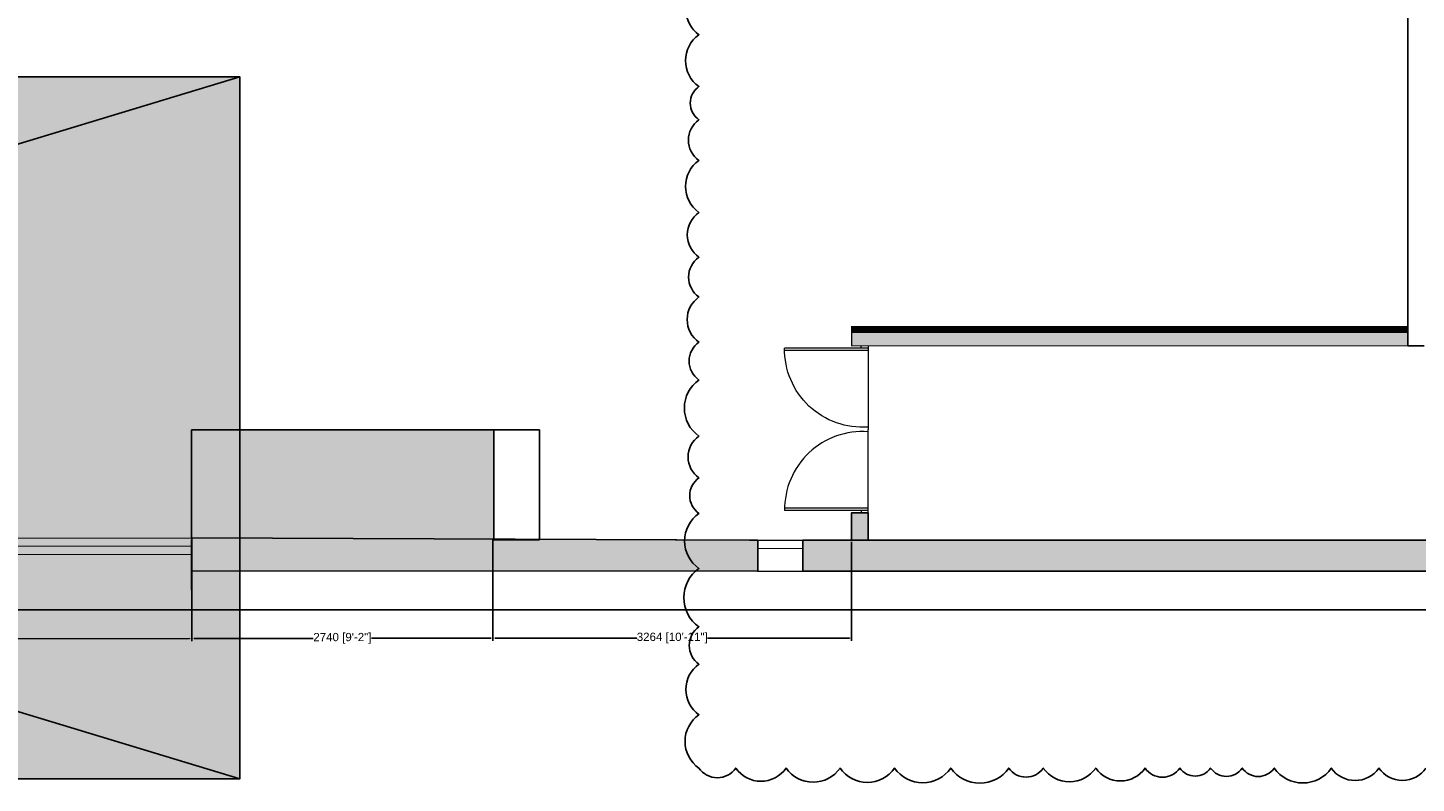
# Model space of a CAD drawing. Header units: millimetres. Extents: x 2985995 to 3127507, y -509231 to -458405.
# Tile 93 of 97: x 3090586 to 3103217, y -495809 to -488933. Entities that reach past the tile are written whole.
import ezdxf

# ---------------------------------------------------------------- set-up
doc = ezdxf.new("R2010")
doc.units = ezdxf.units.MM
doc.header["$LTSCALE"] = 1000
doc.header["$MEASUREMENT"] = 0
doc.header["$PDMODE"] = 3
doc.header["$PDSIZE"] = -1
doc.linetypes.add('HIDDEN', pattern=[0.375, 0.25, -0.125])
doc.layers.get('0').update_dxf_attribs({"linetype": 'CONTINUOUS'})
doc.layers.get('Defpoints').update_dxf_attribs({"linetype": 'CONTINUOUS'})
for name, color, linetype in [('A-ANNO-DIMS-30', 7, 'CONTINUOUS'), ('A-Wall Full', 201, 'CONTINUOUS'), ('Equipment', 5, 'CONTINUOUS'), ('Equipment Name', 7, 'CONTINUOUS'), ('Title Text', 7, 'CONTINUOUS')]:
    doc.layers.add(name, color=color, linetype=linetype)
for name, color, linetype, lineweight in [('A-Door', 14, 'CONTINUOUS', 15), ('A-Glazing', 151, 'CONTINUOUS', 5), ('A-Wall Elevation', 7, 'CONTINUOUS', 15), ('A-Wall Hatch', 252, 'CONTINUOUS', 5), ('TEXT', 7, 'CONTINUOUS', 5), ('WALL', 1, 'CONTINUOUS', 5)]:
    doc.layers.add(name, color=color, linetype=linetype, lineweight=lineweight)
doc.styles.get("Standard").update_dxf_attribs({"font": 'arial.ttf'})
doc.dimstyles.get("Standard").update_dxf_attribs({"dimtxt": 0.18, "dimasz": 0.18, "dimexe": 0.18, "dimexo": 0.0625, "dimgap": 0.09, "dimtad": 0, "dimtih": 1, "dimtoh": 1, "dimdec": 4, "dimzin": 0, "dimdsep": 46, "dimtxsty": 'Standard', "dimcen": 0.09, "dimadec": 0, "dimazin": 0, "dimtfac": 1, "dimtdec": 4, "dimtofl": 0, "dimtmove": 0, "dimatfit": 3, "dimfxl": 1, "dimtolj": 1, "dimtzin": 0, "dimarcsym": 0})
doc.dimstyles.new('TFS-Dim', dxfattribs={"dimtxt": 75, "dimasz": 20, "dimexe": 25, "dimexo": 25, "dimgap": 5, "dimtad": 0, "dimdec": 0, "dimzin": 0, "dimdsep": 46, "dimtxsty": 'Standard', "dimcen": 0.09, "dimclrd": 8, "dimclre": 8, "dimadec": 0, "dimazin": 0, "dimtfac": 1, "dimtdec": 0, "dimtofl": 0, "dimtmove": 0, "dimatfit": 3, "dimldrblk": 'DOT', "dimfxl": 1, "dimtolj": 1, "dimtzin": 0, "dimlwd": -1, "dimlwe": -1, "dimarcsym": 0})

# ---------------------------------------------------------------- blocks, each defined once
blk = doc.blocks.new('A$C08D46EED')
at = {"lineweight": 0}
for p, q in [((-523.160182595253, 710.2240085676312), (-440.7961169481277, 609.5977459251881)), ((-1219.80353936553, 140.0112462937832, 1.09509412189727e-09), (-1137.439473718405, 39.38498364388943))]:
    blk.add_line(p, q, dxfattribs=at)
at = {"linetype": 'Continuous', "lineweight": 0, "const_width": 6.001683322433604}
blk.add_lwpolyline([(-440.7961169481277, 609.5977459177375), (-523.160182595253, 710.2240085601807), (-569.6030730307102, 672.2098244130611), (-525.2531915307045, 618.0264522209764), (-513.6424688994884, 627.5299982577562), (-475.6282847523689, 581.0871077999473)], close=True, dxfattribs=at)
blk.add_lwpolyline([(-440.7961169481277, 609.5977459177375), (-523.160182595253, 710.2240085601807), (-569.6030730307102, 672.2098244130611), (-525.2531915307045, 618.0264522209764), (-513.6424688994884, 627.5299982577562), (-475.6282847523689, 581.0871077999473)], close=True, dxfattribs=at)
at = {"lineweight": 0}
blk.add_lwpolyline([(-513.6424688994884, 627.5299982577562), (-560.085359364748, 589.5158141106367), (-46.44289046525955, -38.01418414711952), (0, 0)], close=True, dxfattribs=at)
blk.add_lwpolyline([(-513.6424688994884, 627.5299982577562), (-560.085359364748, 589.5158141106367), (-46.44289046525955, -38.01418414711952), (0, 0)], close=True, dxfattribs=at)
at = {"linetype": 'Continuous', "lineweight": 0, "const_width": 6.001683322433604, "elevation": 6.074599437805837e-08}
blk.add_lwpolyline([(-1138.196323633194, 38.76549093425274), (-1220.560389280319, 139.3917535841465), (-1174.11749881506, 177.405937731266), (-1129.767617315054, 123.2225655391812), (-1141.37833994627, 113.7190194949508), (-1103.36415579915, 67.27612905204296)], close=True, dxfattribs=at)
blk.add_lwpolyline([(-1138.196323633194, 38.76549093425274), (-1220.560389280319, 139.3917535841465), (-1174.11749881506, 177.405937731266), (-1129.767617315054, 123.2225655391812), (-1141.37833994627, 113.7190194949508), (-1103.36415579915, 67.27612905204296)], close=True, dxfattribs=at)
at = {"color": 8, "linetype": 'HIDDEN', "ltscale": 0.025}
blk.add_arc((-511.5805444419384, 631.9617548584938, 1.09145216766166e-09), 815.6106889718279, 219.449994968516, 304.7707103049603, dxfattribs=at)
blk = doc.blocks.new('DOOR-900')
for p, q in [((25, 0), (25, 899.9999999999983)), ((50.59999999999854, 0), (50.59999718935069, 899.5205261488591)), ((25, 76.80000000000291), (0, 76.80000000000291)), ((-1.4210854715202e-14, 0), (900.0000000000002, 8.991918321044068e-12)), ((25, 0), (25, 76.80000000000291))]:
    blk.add_line(p, q)
blk.add_arc((38.38698032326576, 61.25437030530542), 838.8524557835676, 355.8124419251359, 90.91440399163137)
blk = doc.blocks.new('*D693')
at = {"layer": 'A-ANNO-DIMS-30', "color": 0, "lineweight": -2, "transparency": 16777216}
for p, q in [((3094826.214834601, -492592.8098081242, 8.366090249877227e-09), (3095240.866854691, -492592.8098081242, 8.366090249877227e-09)), ((3095240.686854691, -492592.9898081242, 8.366090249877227e-09), (3095240.686854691, -493092.6279049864, 8.366090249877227e-09)), ((3095240.686854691, -493592.6298081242, 8.366090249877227e-09), (3095240.686854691, -493092.991711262, 8.366090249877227e-09)), ((3094826.214834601, -493592.8098081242, 8.366090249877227e-09), (3095240.866854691, -493592.8098081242, 8.366090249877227e-09))]:
    blk.add_line(p, q, dxfattribs=at)
at = {"layer": 'A-ANNO-DIMS-30', "color": 0, "transparency": 16777216}
for points in [[(3095240.656854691, -492592.9898081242, 8.366090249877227e-09), (3095240.716854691, -492592.9898081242, 8.366090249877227e-09), (3095240.686854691, -492592.8098081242, 8.366090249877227e-09)], [(3095240.656854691, -493592.6298081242, 8.366090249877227e-09), (3095240.716854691, -493592.6298081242, 8.366090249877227e-09), (3095240.686854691, -493592.8098081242, 8.366090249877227e-09)]]:
    blk.add_solid(points, dxfattribs=at)
at = {"layer": 'Defpoints', "color": 0, "transparency": 16777216}
for p in [(3094826.152334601, -492592.8098081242, 8.366090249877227e-09), (3094826.152334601, -493592.8098081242, 8.366090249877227e-09), (3095240.686854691, -493592.8098081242, 8.366090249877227e-09)]:
    blk.add_point(p, dxfattribs=at)
at = {"layer": 'A-ANNO-DIMS-30', "color": 0, "transparency": 16777216, "insert": (3095240.68685469, -493092.809808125, 8.366090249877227e-09), "char_height": 0.18, "attachment_point": 5}
blk.add_mtext('\\A1;1000.0000', dxfattribs=at)
blk = doc.blocks.new('*D695')
at = {"layer": 'Defpoints', "color": 0, "transparency": 16777216}
for p in [(3085016.779696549, -493578.5421750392, 8.366090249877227e-09), (3092076.14340208, -493567.2265694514, 8.366090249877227e-09), (3092077.625696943, -494491.9723530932, 8.366090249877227e-09)]:
    blk.add_point(p, dxfattribs=at)
at = {"layer": 'Equipment Name', "color": 8, "transparency": 16777216}
for p, q in [((3085016.819769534, -493603.5421429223, 8.366090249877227e-09), (3085018.302064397, -494528.2879265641, 8.366090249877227e-09)), ((3092076.183475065, -493592.2265373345, 8.366090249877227e-09), (3092077.665769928, -494516.9723209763, 8.366090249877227e-09)), ((3092057.625722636, -494492.0044114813, 8.366090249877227e-09), (3088840.716319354, -494497.1608646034, 8.366090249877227e-09)), ((3085038.261965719, -494503.2559002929, 8.366090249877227e-09), (3088255.171368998, -494498.0994471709, 8.366090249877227e-09))]:
    blk.add_line(p, q, dxfattribs=at)
for points in [[(3092057.620379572, -494488.6710824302, 8.366090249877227e-09), (3092057.631065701, -494495.3377405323, 8.366090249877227e-09), (3092077.625696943, -494491.9723530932, 8.366090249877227e-09)], [(3085038.256622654, -494499.9225712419, 8.366090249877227e-09), (3085038.267308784, -494506.589229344, 8.366090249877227e-09), (3085018.261991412, -494503.287958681, 8.366090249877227e-09)]]:
    blk.add_solid(points, dxfattribs=at)
at = {"layer": 'Equipment Name', "color": 0, "transparency": 16777216, "insert": (3088547.943844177, -494497.6301558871, 8.366090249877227e-09), "char_height": 75, "attachment_point": 5, "rotation": 0.09184055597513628}
blk.add_mtext('\\A1;7059 [23\'-6"]', dxfattribs=at)
blk = doc.blocks.new('_Dot')
at = {"color": 0, "linetype": 'ByBlock', "lineweight": -2}
blk.add_line((-0.5, 0), (-1, 0), dxfattribs=at)
at = {"color": 0, "linetype": 'ByBlock', "const_width": 0.5}
blk.add_lwpolyline([(-0.25, 0, 1), (0.25, 0, 1)], format="xyb", close=True, dxfattribs=at)
blk = doc.blocks.new('*D696')
at = {"layer": 'Defpoints', "color": 0, "transparency": 16777216}
for p in [(3092076.75083834, -493572.8127783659, 8.366090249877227e-09), (3094816.39426102, -493568.4257460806, 8.366090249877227e-09), (3094817.86633292, -494487.7151054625, 8.366090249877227e-09)]:
    blk.add_point(p, dxfattribs=at)
at = {"layer": 'Equipment Name', "color": 8, "transparency": 16777216}
for p, q in [((3092076.790871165, -493597.8127463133, 8.366090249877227e-09), (3092078.262943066, -494517.1021056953, 8.366090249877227e-09)), ((3094816.434293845, -493593.425714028, 8.366090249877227e-09), (3094817.906365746, -494512.71507341, 8.366090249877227e-09)), ((3092098.222884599, -494492.0701114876, 8.366090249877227e-09), (3093183.46105903, -494490.3323032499, 8.366090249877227e-09)), ((3094797.866358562, -494487.7471317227, 8.366090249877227e-09), (3093712.628184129, -494489.4849399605, 8.366090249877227e-09))]:
    blk.add_line(p, q, dxfattribs=at)
for points in [[(3092098.217546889, -494488.736782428, 8.366090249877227e-09), (3092098.228222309, -494495.4034405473, 8.366090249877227e-09), (3092078.22291024, -494492.1021377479, 8.366090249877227e-09)], [(3094797.861020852, -494484.4138026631, 8.366090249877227e-09), (3094797.871696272, -494491.0804607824, 8.366090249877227e-09), (3094817.86633292, -494487.7151054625, 8.366090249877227e-09)]]:
    blk.add_solid(points, dxfattribs=at)
at = {"layer": 'Equipment Name', "color": 0, "transparency": 16777216, "insert": (3093448.04462158, -494489.9086216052, 8.366090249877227e-09), "char_height": 75, "attachment_point": 5, "rotation": 0.09174851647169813}
blk.add_mtext('\\A1;2740 [9\'-2"]', dxfattribs=at)
blk = doc.blocks.new('*D705')
at = {"layer": 'Defpoints', "color": 0, "transparency": 16777216}
for p in [(3094816.423058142, -493586.4091665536, 8.366090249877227e-09), (3098080.553783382, -493586.4091665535, 8.366090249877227e-09), (3098080.553783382, -494487.8951052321, 8.366090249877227e-09)]:
    blk.add_point(p, dxfattribs=at)
at = {"layer": 'Equipment Name', "color": 8, "transparency": 16777216}
for p, q in [((3094816.423058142, -493611.4091665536, 8.366090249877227e-09), (3094816.423058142, -494512.8951052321, 8.366090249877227e-09)), ((3098080.553783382, -493611.4091665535, 8.366090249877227e-09), (3098080.553783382, -494512.8951052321, 8.366090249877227e-09)), ((3094836.423058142, -494487.8951052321, 8.366090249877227e-09), (3096126.298789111, -494487.8951052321, 8.366090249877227e-09)), ((3098060.553783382, -494487.8951052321, 8.366090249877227e-09), (3096770.678052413, -494487.8951052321, 8.366090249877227e-09))]:
    blk.add_line(p, q, dxfattribs=at)
for points in [[(3094836.423058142, -494484.5617718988, 8.366090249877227e-09), (3094836.423058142, -494491.2284385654, 8.366090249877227e-09), (3094816.423058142, -494487.8951052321, 8.366090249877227e-09)], [(3098060.553783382, -494484.5617718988, 8.366090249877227e-09), (3098060.553783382, -494491.2284385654, 8.366090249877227e-09), (3098080.553783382, -494487.8951052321, 8.366090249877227e-09)]]:
    blk.add_solid(points, dxfattribs=at)
at = {"layer": 'Equipment Name', "color": 0, "transparency": 16777216, "insert": (3096448.488420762, -494487.8951052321, 8.366090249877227e-09), "char_height": 75, "attachment_point": 5}
blk.add_mtext('\\A1;3264 [10\'-11"]', dxfattribs=at)
blk = doc.blocks.new('A$C60180afd')
at = {"layer": 'Title Text'}
h = blk.add_hatch(color=251, dxfattribs=at)
h.dxf.hatch_style = 1
h.paths.add_polyline_path([(-21119.77783336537, -6388.36944608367), (0, -6388.36944608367), (0, 0), (-21119.77783336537, 0)])
blk.add_line((0, 0), (-21119.77783336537, -6388.36944608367), dxfattribs=at)
blk.add_lwpolyline([(-21119.77783336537, -6388.36944608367), (0, -6388.36944608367), (0, 0), (-21119.77783336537, 0)], close=True, dxfattribs=at)

msp = doc.modelspace()

# ---------------------------------------------------------------- hatches: boundary and pattern name
at = {"layer": 'A-Wall Hatch'}
h = msp.add_hatch(color=256, dxfattribs=at)
h.dxf.hatch_style = 1
h.paths.add_polyline_path([(3098080.55378338, -491828.1658762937), (3098080.553783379, -491678.1658762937), (3103139.038101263, -491678.1658762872), (3103139.038101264, -491828.1658762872)])
h = msp.add_hatch(color=256, dxfattribs=at)
h.dxf.hatch_style = 1
h.paths.add_polyline_path([(3094826.1523346, -493587.3361471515), (3094826.152334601, -492592.8098081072), (3092078.396968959, -492592.809808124), (3092078.396968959, -493574.9358779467)])
h = msp.add_hatch(color=256, dxfattribs=at)
h.dxf.hatch_style = 1
h.paths.add_polyline_path([(3098230.553783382, -493598.1658760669), (3098230.553783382, -493348.1658760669), (3098080.553783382, -493348.1658760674), (3098080.553783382, -493598.1658760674), (3098739.038101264, -493598.1658760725), (3097635.894248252, -493598.1658760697), (3097635.894248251, -493878.1658760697), (3124979.038101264, -493878.1658760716), (3124979.038101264, -493118.1658760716), (3124699.038101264, -493118.165876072), (3124699.038101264, -493598.1658760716), (3120819.038101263, -493598.1658760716), (3120819.038101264, -493118.1658760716), (3120669.038101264, -493118.1658760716), (3120669.038101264, -493598.1658760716), (3112479.038101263, -493598.165876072), (3112479.038101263, -493118.165876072), (3112329.038101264, -493118.165876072), (3112329.038101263, -493598.165876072)])
h = msp.add_hatch(color=256, dxfattribs=at)
h.dxf.hatch_style = 1
h.paths.add_polyline_path([(3092076.750838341, -493575.2264851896), (3092076.750838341, -493875.8220186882), (3097225.894248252, -493878.1693240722), (3097225.894248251, -493598.1693240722)])

# ---------------------------------------------------------------- linework, layer by layer
at = {"layer": 'A-Glazing', "const_width": 10, "elevation": 8.366090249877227e-09}
for points in [[(3087219.038101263, -493653.1658760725), (3092076.750838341, -493650.5242519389)], [(3097225.894248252, -493673.1658760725), (3097635.894248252, -493673.1658760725)]]:
    msp.add_lwpolyline(points, dxfattribs=at)
at = {"layer": 'A-Wall Elevation', "elevation": 8.366090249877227e-09}
for points in [[(3087219.038101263, -493578.1658760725), (3092076.750838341, -493575.5242519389)], [(3097225.894248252, -493598.1658760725), (3097635.894248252, -493598.1658760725)], [(3087219.038101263, -493728.1658760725), (3092076.750838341, -493725.5242519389)], [(3097225.248639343, -493878.1658758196), (3097635.248639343, -493878.1658758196)]]:
    msp.add_lwpolyline(points, dxfattribs=at)
at = {"layer": 'A-Wall Full'}
for p, q in [((3103139.038101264, -491828.165876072, 8.366090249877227e-09), (3103139.038101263, -484148.165876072, 8.366090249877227e-09)), ((3103139.038101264, -491828.165876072, 8.366090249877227e-09), (3103289.038101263, -491828.165876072, 8.366090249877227e-09)), ((3094826.1523346, -492592.809808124, 8.366090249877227e-09), (3092076.1523346, -492592.809808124, 8.366090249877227e-09)), ((3092076.1523346, -492592.809808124, 8.366090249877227e-09), (3092076.1523346, -493572.809808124, 8.366090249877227e-09)), ((3094826.1523346, -493592.809808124, 8.366090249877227e-09), (3094826.1523346, -492592.809808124, 8.366090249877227e-09)), ((3098080.553783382, -493348.1658760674, 8.366090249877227e-09), (3098080.553783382, -493598.1658760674, 8.366090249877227e-09)), ((3098230.553783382, -493348.1658760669, 8.366090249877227e-09), (3098080.553783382, -493348.1658760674, 8.366090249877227e-09)), ((3098230.553783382, -493348.1658760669, 8.366090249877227e-09), (3098230.553783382, -493598.1658760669, 8.366090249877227e-09)), ((3097225.894248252, -493598.1658760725, 8.366090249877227e-09), (3092076.1523346, -493574.9257481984, 8.366090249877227e-09)), ((3092076.750838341, -493575.5242519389, 8.366090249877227e-09), (3092076.750838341, -493875.5242519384, 8.366090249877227e-09)), ((3097225.894248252, -493598.1658760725, 8.366090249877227e-09), (3097225.894248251, -493878.1658760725, 8.366090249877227e-09)), ((3097635.894248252, -493598.1658760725, 8.366090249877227e-09), (3097635.894248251, -493878.165876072, 8.366090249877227e-09)), ((3099205.894248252, -493598.1658760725, 8.366090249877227e-09), (3097635.894248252, -493598.1658760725, 8.366090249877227e-09)), ((3098080.553783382, -493598.1658760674, 8.366090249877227e-09), (3099205.894248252, -493598.1658760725, 8.366090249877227e-09)), ((3112329.038101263, -493598.165876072, 8.366090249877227e-09), (3098230.553783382, -493598.1658760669, 8.366090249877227e-09)), ((3097225.894248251, -493878.1658760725, 8.366090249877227e-09), (3092076.750838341, -493875.5242519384, 8.366090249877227e-09)), ((3124979.038101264, -493878.1658760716, 8.366090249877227e-09), (3097635.894248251, -493878.165876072, 8.366090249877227e-09))]:
    msp.add_line(p, q, dxfattribs=at)
at = {"layer": 'Equipment'}
msp.add_lwpolyline([(3071963.383090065, -483288.6901206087), (3127242.969882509, -483288.6901206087), (3127242.969882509, -494230.4927821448), (3071963.383090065, -494230.4927821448)], close=True, dxfattribs=at)
msp.add_lwpolyline([(3103305.318363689, -495671.8712599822, -0.52056705), (3102877.367478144, -495671.8712599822, -0.52056705), (3102444.012781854, -495671.8712599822, -0.52056705), (3101925.52365153, -495671.8712599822, -0.52056705), (3101633.766700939, -495671.8712599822, -0.52056705), (3101345.899843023, -495671.8712599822, -0.52056705), (3101066.692103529, -495671.8712599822, -0.52056705), (3100749.641412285, -495671.8712599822, -0.52056705), (3100301.10070568, -495671.8712599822, -0.52056705), (3099823.823770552, -495671.8712599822, -0.52056705), (3099510.256258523, -495671.8712599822, -0.52056705), (3098982.562745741, -495671.8712599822, -0.52056705), (3098471.088803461, -495671.8712599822, -0.52056705), (3097974.939222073, -495671.8712599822, -0.52056705), (3097484.209727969, -495671.8712599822, -0.52056705), (3097026.310011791, -495671.8712599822, -0.52056705), (3096691.57429873, -495671.8712599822, -0.52056705), (3096691.57429873, -495185.2109004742, -0.52056705), (3096691.57429873, -494725.5044885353, -0.52056705), (3096691.57429873, -494384.9748906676, -0.52056705), (3096691.57429873, -493854.6934082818, -0.52056705), (3096691.57429873, -493353.4899617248, -0.52056705), (3096691.57429873, -493029.3915293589, -0.52056705), (3096691.57429873, -492649.3343580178, -0.52056705), (3096691.57429873, -492139.3741338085, -0.52056705), (3096691.57429873, -491794.3359348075, -0.52056705), (3096691.57429873, -491383.1824368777, -0.52056705), (3096691.57429873, -491021.5909983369, -0.52056705), (3096691.57429873, -490613.0091934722, -0.52056705), (3096691.57429873, -490140.9814419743, -0.52056705), (3096691.57429873, -489770.5925344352, -0.52056705), (3096691.57429873, -489467.2141354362, -0.52056705), (3096691.57429873, -488996.1548379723, -0.52056705), (3096691.57429873, -488547.4595042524, -0.52056705)], format="xyb", dxfattribs=at)
at = {"layer": 'Title Text'}
msp.add_line((3071395.612339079, -489379.9684135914), (3092515.390172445, -495768.3378596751), dxfattribs=at)
at = {"layer": 'WALL', "const_width": 10, "elevation": 8.366090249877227e-09}
for points in [[(3098080.55378338, -491828.1658762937), (3098080.553783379, -491678.1658762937), (3103139.038101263, -491678.1658762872), (3103139.038101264, -491828.1658762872), (3098080.553783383, -491828.1658762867)], [(3092078.396968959, -493574.9358779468), (3092078.396968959, -492592.809808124), (3094826.152334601, -492592.8098081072), (3094826.1523346, -493592.809808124)], [(3097635.894248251, -493598.1658760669), (3097635.894248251, -493878.165876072), (3124979.038101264, -493878.1658760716), (3124979.038101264, -493118.1658760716), (3124711.538101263, -493103.3047649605), (3124711.538101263, -493598.1658760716), (3112479.038101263, -493598.165876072), (3112479.038101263, -493118.165876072), (3112329.038101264, -493118.165876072), (3112329.038101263, -493598.165876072), (3098230.553783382, -493598.1658760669), (3098230.553783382, -493348.1658760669), (3098080.553783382, -493348.1658760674), (3098080.553783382, -493598.1658760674), (3097635.894248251, -493598.1658760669)], [(3092076.1523346, -493574.9257481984), (3092076.1523346, -493875.5242519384), (3097225.894248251, -493878.1658760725), (3097227.283792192, -493598.1727720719), (3092076.750838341, -493574.9287184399)]]:
    msp.add_lwpolyline(points, dxfattribs=at)

# ---------------------------------------------------------------- block references
at = {"layer": 'A-Door'}
for p, xscale, yscale, zscale, rotation in [((3098230.553783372, -491828.1658762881, 8.366090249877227e-09), -0.844444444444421, 0.8444444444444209, 0.8444444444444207, 90.00000000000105), ((3098230.553783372, -493348.1658762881, 8.366090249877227e-09), 0.844444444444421, 0.844444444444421, 0.844444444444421, 90.0000000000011)]:
    msp.add_blockref('DOOR-900', p, dxfattribs=dict(at, xscale=xscale, yscale=yscale, zscale=zscale, rotation=rotation))
at = {"layer": 'TEXT', "lineweight": 0, "ltscale": 50, "xscale": 0.8879240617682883, "yscale": 0.8879240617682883, "zscale": 0.8879240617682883, "rotation": 230.6991735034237}
msp.add_blockref('A$C08D46EED', (3089479.002028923, -492688.5706273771, 7.259290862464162e-08), dxfattribs=at)
at = {"layer": 'Title Text'}
msp.add_blockref('A$C60180afd', (3092515.390172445, -489379.9684135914), dxfattribs=at)

# ---------------------------------------------------------------- dimensions: what is measured, and where the dimension line sits
at = {"layer": 'A-ANNO-DIMS-30'}
dim = msp.add_aligned_dim(p1=(3094826.1523346, -492592.809808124, 8.366090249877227e-09), p2=(3094826.1523346, -493592.809808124, 8.366090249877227e-09), distance=414.53452009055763, dimstyle='Standard', dxfattribs=at)
dim.commit()
dim.dimension.update_dxf_attribs({"geometry": '*D693', "text_midpoint": (3095240.68685469, -493092.809808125, 8.366090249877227e-09)})
at = {"layer": 'Equipment Name'}
for p1, p2, distance, picture, middle in [((3085016.77969655, -493578.5421750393, 8.366090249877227e-09), (3092076.143402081, -493567.2265694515, 8.366090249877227e-09), -924.7469716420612, '*D695', (3088547.943844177, -494497.6301558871, 8.366090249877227e-09)), ((3092076.750838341, -493572.8127783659, 8.366090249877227e-09), (3094816.39426102, -493568.4257460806, 8.366090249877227e-09), -919.2905380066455, '*D696', (3093448.04462158, -494489.9086216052, 8.366090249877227e-09)), ((3094816.423058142, -493586.4091665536, 8.366090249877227e-09), (3098080.553783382, -493586.4091665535, 8.366090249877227e-09), -901.4859386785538, '*D705', (3096448.488420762, -494487.8951052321, 8.366090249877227e-09))]:
    dim = msp.add_aligned_dim(p1=p1, p2=p2, distance=distance, dimstyle='TFS-Dim', dxfattribs=at)
    dim.commit()
    dim.dimension.update_dxf_attribs({"geometry": picture, "text_midpoint": middle})

doc.saveas('drawing.dxf')
